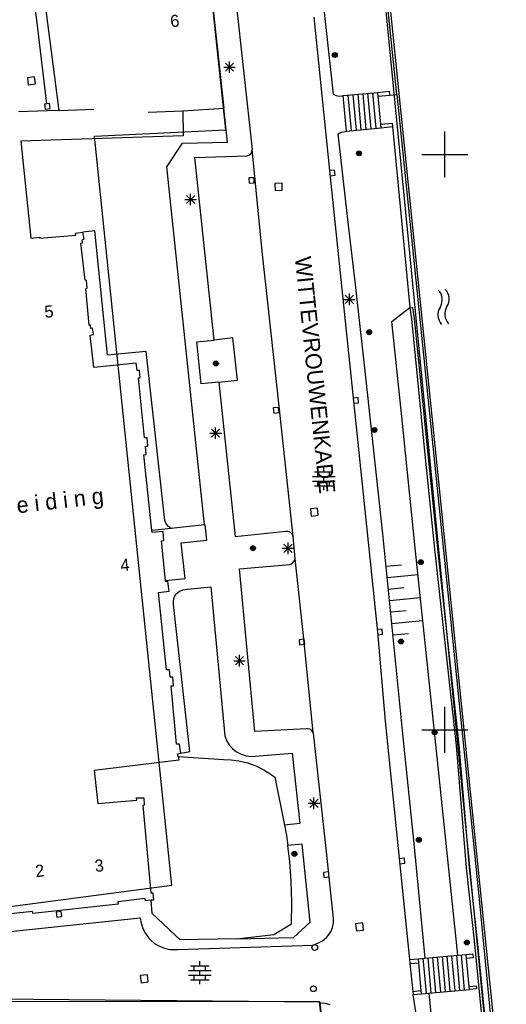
# Model space of a CAD drawing. Header units: millimetres. Extents: x 135944 to 142000, y 454200 to 456692.
# Tile 119 of 153: x 137063 to 137105, y 456376 to 456462. Entities that reach past the tile are written whole.
import ezdxf
from ezdxf.enums import TextEntityAlignment as Align

# ---------------------------------------------------------------- set-up
doc = ezdxf.new("R2010")
doc.units = ezdxf.units.MM
for name, color, linetype in [('TotaalGBKN2013_Bistad', 251, 'Continuous'), ('TotaalGBKN2013X$0$Contouren', 251, 'Continuous'), ('TotaalGBKN2013X$0$Xref', 251, 'Continuous')]:
    doc.layers.add(name, color=color, linetype=linetype)
doc.styles.add('TotaalGBKN2013X$0$GBKN binnenstad 2009$0$Standard', font='txt')

# ---------------------------------------------------------------- blocks, each defined once
blk = doc.blocks.new('TotaalGBKN2013X$0$GBKN binnenstad 2009')
at = {"layer": 'TotaalGBKN2013_Bistad'}
for p, q in [((137095840, 456455229), (137093731, 456475661)), ((137066524, 456453835), (137064343, 456470396)), ((137065446, 456454406), (137063615, 456469881)), ((137081164, 456469595), (137083281, 456450437)), ((137089403, 456463455), (137090319, 456455244)), ((137079798, 456463352), (137080807, 456454033)), ((137088616, 456461950), (137090008, 456448314)), ((137104414, 456373095), (137095311, 456462401)), ((137080811, 456457589), (137081811, 456457589)), ((137080957, 456457235), (137081665, 456457943)), ((137081665, 456457235), (137080957, 456457943)), ((137081311, 456457089), (137081311, 456458089)), ((137064372, 456456757), (137063757, 456456680)), ((137063757, 456456680), (137063834, 456456065)), ((137064449, 456456142), (137064372, 456456757)), ((137063834, 456456065), (137064449, 456456142)), ((137090319, 456455244), (137090560, 456455119)), ((137090560, 456455119), (137090826, 456455069)), ((137090826, 456455069), (137091095, 456455099)), ((137091095, 456455099), (137091170, 456455122)), ((137091170, 456455122), (137094195, 456455405)), ((137091456, 456452021), (137091170, 456455122)), ((137091888, 456452065), (137091603, 456455163)), ((137092319, 456452109), (137092035, 456455204)), ((137092751, 456452152), (137092467, 456455244)), ((137093183, 456452196), (137092898, 456455285)), ((137093614, 456452240), (137093330, 456455325)), ((137094046, 456452284), (137093762, 456455366)), ((137094195, 456455405), (137095172, 456455497)), ((137094225, 456455078), (137094195, 456455405)), ((137094225, 456455078), (137095201, 456455169)), ((137094450, 456452637), (137094225, 456455078)), ((137095172, 456455497), (137095201, 456455169)), ((137095201, 456455169), (137095840, 456455229)), ((137095840, 456455229), (137102911, 456385861)), ((137065685, 456454436), (137065239, 456454380)), ((137065239, 456454380), (137065295, 456453934)), ((137065741, 456453990), (137065685, 456454436)), ((137077247, 456453793), (137080807, 456454033)), ((137081138, 456451064), (137080807, 456454033)), ((137065516, 456453799), (137062990, 456453709)), ((137065295, 456453934), (137065741, 456453990)), ((137066524, 456453835), (137065516, 456453799)), ((137066524, 456453835), (137069523, 456453941)), ((137074248, 456453687), (137077247, 456453793)), ((137077247, 456453793), (137077270, 456451636)), ((137091456, 456452021), (137094478, 456452327)), ((137094450, 456452637), (137095418, 456452735)), ((137094478, 456452327), (137094450, 456452637)), ((137094478, 456452327), (137095446, 456452426)), ((137095418, 456452735), (137095446, 456452426)), ((137095446, 456452426), (137096950, 456436696)), ((137077270, 456451636), (137063189, 456451160)), ((137090746, 456451797), (137091029, 456451943)), ((137091581, 456444345), (137090746, 456451797)), ((137091029, 456451943), (137091339, 456452015)), ((137091339, 456452015), (137091456, 456452021)), ((137100000, 456450000), (137100000, 456452000)), ((137063189, 456451160), (137064055, 456442726)), ((137075853, 456448919), (137077220, 456450976)), ((137077220, 456450976), (137081138, 456451064)), ((137078293, 456449747), (137082800, 456449895)), ((137079968, 456433880), (137078293, 456449747)), ((137082800, 456449895), (137082994, 456449941)), ((137082994, 456449941), (137083154, 456450059)), ((137083154, 456450059), (137083255, 456450230)), ((137083255, 456450230), (137083282, 456450428)), ((137083282, 456450428), (137083281, 456450437)), ((137084129, 456441605), (137083281, 456450437)), ((137098000, 456450000), (137100000, 456450000)), ((137100000, 456450000), (137102000, 456450000)), ((137100000, 456448000), (137100000, 456450000)), ((137079127, 456417808), (137075853, 456448919)), ((137090434, 456448654), (137089986, 456448608)), ((137090008, 456448314), (137094142, 456408530)), ((137090032, 456448161), (137090480, 456448207)), ((137090480, 456448207), (137090434, 456448654)), ((137083440, 456447979), (137082990, 456447963)), ((137082990, 456447963), (137083006, 456447513)), ((137083006, 456447513), (137083456, 456447529)), ((137083456, 456447529), (137083440, 456447979)), ((137085865, 456447516), (137085246, 456447493)), ((137085246, 456447493), (137085269, 456446874)), ((137085888, 456446897), (137085865, 456447516)), ((137077573, 456445735), (137078281, 456446443)), ((137078281, 456445735), (137077573, 456446443)), ((137077927, 456445589), (137077927, 456446589)), ((137085269, 456446874), (137085888, 456446897)), ((137077427, 456446089), (137078427, 456446089)), ((137092247, 456438715), (137091581, 456444345)), ((137064828, 456442720), (137067969, 456442990)), ((137067943, 456443174), (137068556, 456443240)), ((137067969, 456442990), (137067943, 456443174)), ((137069610, 456443370), (137068556, 456443240)), ((137068696, 456442654), (137068556, 456443240)), ((137070722, 456432563), (137069610, 456443370)), ((137064055, 456442726), (137064834, 456442834)), ((137064834, 456442834), (137064828, 456442720)), ((137068410, 456442299), (137068541, 456442334)), ((137068763, 456439074), (137068410, 456442299)), ((137068526, 456442588), (137068696, 456442654)), ((137068541, 456442334), (137068526, 456442588)), ((137085609, 456428134), (137084129, 456441605)), ((137068893, 456439054), (137068763, 456439074)), ((137068960, 456438388), (137068893, 456439054)), ((137093179, 456430393), (137092247, 456438715)), ((137068835, 456438372), (137068960, 456438388)), ((137069132, 456435166), (137068835, 456438372)), ((137091360, 456437057), (137092068, 456437765)), ((137092068, 456437057), (137091360, 456437765)), ((137091714, 456436911), (137091714, 456437911)), ((137091214, 456437411), (137092214, 456437411)), ((137095400, 456435489), (137096950, 456436696)), ((137096980, 456436686), (137097199, 456436714)), ((137097125, 456435711), (137096980, 456436686)), ((137097199, 456436714), (137097343, 456435738)), ((137096252, 456427491), (137095400, 456435489)), ((137098268, 456424224), (137097125, 456435711)), ((137097343, 456435738), (137098487, 456424246)), ((137069247, 456435162), (137069132, 456435166)), ((137069206, 456434310), (137069506, 456434367)), ((137069258, 456434886), (137069247, 456435162)), ((137069423, 456434902), (137069258, 456434886)), ((137069506, 456434367), (137069423, 456434902)), ((137069523, 456431497), (137069206, 456434310)), ((137078456, 456433712), (137079968, 456433880)), ((137078847, 456430084), (137078456, 456433712)), ((137081608, 456434063), (137079968, 456433880)), ((137081999, 456430389), (137081608, 456434063)), ((137074080, 456432869), (137070722, 456432563)), ((137075649, 456418447), (137074080, 456432869)), ((137073187, 456431865), (137069523, 456431497)), ((137073278, 456431228), (137073187, 456431865)), ((137073478, 456431219), (137073278, 456431228)), ((137073551, 456430583), (137073478, 456431219)), ((137073924, 456425381), (137073401, 456430587)), ((137073401, 456430587), (137073551, 456430583)), ((137080378, 456430232), (137078847, 456430084)), ((137080378, 456430232), (137081999, 456430389)), ((137080378, 456430232), (137081797, 456416818)), ((137094632, 456417029), (137093179, 456430393)), ((137092474, 456428877), (137092026, 456428831)), ((137092072, 456428384), (137092520, 456428430)), ((137092520, 456428430), (137092474, 456428877)), ((137085556, 456428028), (137085109, 456427979)), ((137085109, 456427979), (137085158, 456427532)), ((137085158, 456427532), (137085605, 456427581)), ((137085605, 456427581), (137085556, 456428028)), ((137086823, 456416805), (137085609, 456428134)), ((137097443, 456415519), (137096252, 456427491)), ((137079596, 456425790), (137080596, 456425790)), ((137079742, 456425436), (137080450, 456426144)), ((137080450, 456425436), (137079742, 456426144)), ((137080096, 456425290), (137080096, 456426290)), ((137074149, 456425372), (137073924, 456425381)), ((137074213, 456424647), (137074149, 456425372)), ((137074008, 456424646), (137074213, 456424647)), ((137074055, 456423935), (137074008, 456424646)), ((137099147, 456415715), (137098268, 456424224)), ((137098487, 456424246), (137099366, 456415738)), ((137073870, 456423914), (137074055, 456423935)), ((137074563, 456417337), (137073870, 456423914)), ((137088688, 456422417), (137090288, 456422417)), ((137088988, 456422017), (137088988, 456422417)), ((137089488, 456422417), (137089488, 456422817)), ((137089988, 456422017), (137089988, 456422417)), ((137088508, 456422017), (137090468, 456422017)), ((137088508, 456421617), (137090468, 456421617)), ((137088988, 456421217), (137088988, 456421617)), ((137089488, 456421617), (137089488, 456422017)), ((137089988, 456421217), (137089988, 456421617)), ((137088688, 456421217), (137090288, 456421217)), ((137089488, 456420817), (137089488, 456421217)), ((137088946, 456419264), (137088329, 456419197)), ((137088329, 456419197), (137088396, 456418580)), ((137089013, 456418647), (137088946, 456419264)), ((137075694, 456418192), (137075649, 456418447)), ((137075818, 456417918), (137075694, 456418192)), ((137088396, 456418580), (137089013, 456418647)), ((137076254, 456417512), (137074563, 456417337)), ((137074581, 456417162), (137074563, 456417337)), ((137075531, 456417236), (137074581, 456417162)), ((137075589, 456416450), (137075531, 456417236)), ((137076009, 456417686), (137075818, 456417918)), ((137076254, 456417512), (137076009, 456417686)), ((137079127, 456417808), (137076254, 456417512)), ((137079206, 456417816), (137079127, 456417808)), ((137079342, 456416489), (137079206, 456417816)), ((137081797, 456416818), (137086194, 456417273)), ((137086194, 456417273), (137086408, 456417255)), ((137086408, 456417255), (137086601, 456417160)), ((137075410, 456416419), (137075589, 456416450)), ((137075741, 456412975), (137075410, 456416419)), ((137077104, 456416258), (137079342, 456416489)), ((137086601, 456417160), (137086746, 456417001)), ((137086746, 456417001), (137086823, 456416805)), ((137087014, 456414878), (137086823, 456416805)), ((137096387, 456399356), (137094632, 456417029)), ((137077464, 456413144), (137077104, 456416258)), ((137085886, 456415781), (137086886, 456415781)), ((137086032, 456415427), (137086740, 456416135)), ((137086740, 456415427), (137086032, 456416135)), ((137086386, 456415281), (137086386, 456416281)), ((137099080, 456400115), (137097443, 456415519)), ((137101009, 456398634), (137099147, 456415715)), ((137099366, 456415738), (137101228, 456398656)), ((137086903, 456414621), (137087001, 456414820)), ((137087001, 456414820), (137087014, 456414878)), ((137087769, 456407918), (137087014, 456414878)), ((137082174, 456413996), (137086537, 456414385)), ((137083501, 456399851), (137082174, 456413996)), ((137086537, 456414385), (137086741, 456414470)), ((137086741, 456414470), (137086903, 456414621)), ((137094916, 456414223), (137096242, 456414356)), ((137075741, 456412975), (137077464, 456413144)), ((137075751, 456412871), (137075741, 456412975)), ((137095016, 456413228), (137097668, 456413493)), ((137075951, 456412892), (137075751, 456412871)), ((137076060, 456412046), (137075951, 456412892)), ((137076946, 456412036), (137077264, 456412169)), ((137077264, 456412169), (137077605, 456412226)), ((137077605, 456412226), (137077669, 456412228)), ((137077669, 456412228), (137079682, 456412431)), ((137079682, 456412431), (137080889, 456399494)), ((137095115, 456412233), (137096441, 456412366)), ((137075136, 456411932), (137076060, 456412046)), ((137075837, 456405221), (137075136, 456411932)), ((137076435, 456411205), (137076493, 456411503)), ((137076493, 456411503), (137076626, 456411777)), ((137076626, 456411777), (137076666, 456411833)), ((137076666, 456411833), (137076946, 456412036)), ((137095215, 456411238), (137097867, 456411503)), ((137076456, 456410901), (137076435, 456411205)), ((137077848, 456398109), (137076456, 456410901)), ((137095314, 456410243), (137096640, 456410376)), ((137095414, 456409248), (137098066, 456409513)), ((137094549, 456408760), (137094101, 456408714)), ((137094595, 456408313), (137094549, 456408760)), ((137087791, 456407883), (137087344, 456407834)), ((137087344, 456407834), (137087393, 456407387)), ((137088569, 456399780), (137087769, 456407918)), ((137087840, 456407436), (137087791, 456407883)), ((137094142, 456408530), (137094820, 456400761)), ((137094147, 456408267), (137094595, 456408313)), ((137095513, 456408253), (137096839, 456408386)), ((137087393, 456407387), (137087840, 456407436)), ((137081818, 456405657), (137082526, 456406365)), ((137082526, 456405657), (137081818, 456406365)), ((137082172, 456405511), (137082172, 456406511)), ((137081672, 456406011), (137082672, 456406011)), ((137076092, 456405217), (137075837, 456405221)), ((137076161, 456404566), (137076092, 456405217)), ((137076396, 456404577), (137076161, 456404566)), ((137076449, 456403826), (137076396, 456404577)), ((137076239, 456403815), (137076449, 456403826)), ((137076717, 456398766), (137076239, 456403815)), ((137100000, 456400000), (137100000, 456402000)), ((137094820, 456400761), (137096931, 456380046)), ((137101139, 456380414), (137099080, 456400115)), ((137080889, 456399494), (137081048, 456399079)), ((137088002, 456400092), (137083501, 456399851)), ((137088070, 456400097), (137088002, 456400092)), ((137088274, 456400060), (137088070, 456400097)), ((137088448, 456399949), (137088274, 456400060)), ((137088569, 456399780), (137088448, 456399949)), ((137088594, 456399715), (137088569, 456399780)), ((137089727, 456389410), (137088594, 456399715)), ((137097338, 456390121), (137096387, 456399356)), ((137098000, 456400000), (137100000, 456400000)), ((137100000, 456400000), (137102000, 456400000)), ((137100000, 456398000), (137100000, 456400000)), ((137076970, 456398768), (137076717, 456398766)), ((137077065, 456397975), (137076970, 456398768)), ((137081048, 456399079), (137081279, 456398700)), ((137081279, 456398700), (137081574, 456398367)), ((137101889, 456388008), (137101009, 456398634)), ((137101228, 456398656), (137102108, 456388029)), ((137076798, 456397911), (137077065, 456397975)), ((137076841, 456397696), (137076798, 456397911)), ((137076841, 456397696), (137080786, 456397421)), ((137076841, 456397696), (137076904, 456397379)), ((137077065, 456397975), (137077848, 456398109)), ((137081574, 456398367), (137081923, 456398093)), ((137081923, 456398093), (137082316, 456397886)), ((137082316, 456397886), (137082740, 456397753)), ((137082740, 456397753), (137083181, 456397698)), ((137083181, 456397698), (137083544, 456397712)), ((137083544, 456397712), (137086733, 456397966)), ((137086733, 456397966), (137087399, 456391860)), ((137076904, 456397379), (137069548, 456396459)), ((137080786, 456397421), (137081452, 456397402)), ((137081452, 456397402), (137082111, 456397310)), ((137082111, 456397310), (137082859, 456397123)), ((137082859, 456397123), (137083584, 456396860)), ((137083584, 456396860), (137084277, 456396523)), ((137069548, 456396459), (137069881, 456393596)), ((137084277, 456396523), (137084932, 456396117)), ((137084932, 456396117), (137085253, 456395880)), ((137085253, 456395880), (137086071, 456391722)), ((137088636, 456393115), (137088636, 456394115)), ((137069881, 456393596), (137073248, 456393898)), ((137073248, 456393898), (137073232, 456394100)), ((137073232, 456394100), (137073855, 456394087)), ((137073889, 456393451), (137073769, 456393437)), ((137073769, 456393437), (137074467, 456385831)), ((137073855, 456394087), (137073889, 456393451)), ((137088136, 456393615), (137089136, 456393615)), ((137088282, 456393261), (137088990, 456393969)), ((137088990, 456393261), (137088282, 456393969)), ((137087399, 456391860), (137086071, 456391722)), ((137086071, 456391722), (137086249, 456390812)), ((137086249, 456390812), (137086365, 456389944)), ((137087602, 456390063), (137086365, 456389944)), ((137086542, 456388533), (137086365, 456389944)), ((137088304, 456383284), (137087602, 456390063)), ((137098303, 456380166), (137097338, 456390121)), ((137090333, 456383606), (137089727, 456389410)), ((137086662, 456386862), (137086542, 456388533)), ((137096493, 456388849), (137096045, 456388801)), ((137096094, 456388353), (137096541, 456388402)), ((137096541, 456388402), (137096493, 456388849)), ((137089909, 456387663), (137089462, 456387614)), ((137089462, 456387614), (137089510, 456387167)), ((137102587, 456381653), (137101889, 456388008)), ((137102108, 456388029), (137102806, 456381676)), ((137086720, 456384999), (137086662, 456386862)), ((137089510, 456387167), (137089958, 456387215)), ((137074467, 456385831), (137074652, 456385840)), ((137074652, 456385840), (137074707, 456385205)), ((137102911, 456385861), (137104151, 456373071)), ((137071637, 456384843), (137064243, 456384042)), ((137073976, 456385351), (137071617, 456385059)), ((137071617, 456385059), (137071637, 456384843)), ((137074017, 456385136), (137073976, 456385351)), ((137074515, 456385186), (137074017, 456385136)), ((137074707, 456385205), (137074515, 456385186)), ((137074595, 456384044), (137074515, 456385186)), ((137086698, 456383136), (137086720, 456384999)), ((137064198, 456384202), (137061734, 456383941)), ((137064243, 456384042), (137064198, 456384202)), ((137066694, 456384221), (137066247, 456384166)), ((137066247, 456384166), (137066302, 456383719)), ((137066749, 456383774), (137066694, 456384221)), ((137077018, 456381759), (137074595, 456384044)), ((137060781, 456382335), (137073550, 456383665)), ((137066302, 456383719), (137066749, 456383774)), ((137073550, 456383665), (137073624, 456383186)), ((137073624, 456383186), (137073776, 456382725)), ((137085168, 456382217), (137086698, 456383136)), ((137086849, 456381950), (137088304, 456383284)), ((137090251, 456382828), (137090331, 456383219)), ((137090331, 456383219), (137090333, 456383606)), ((137092873, 456383215), (137092257, 456383149)), ((137092257, 456383149), (137092323, 456382533)), ((137092939, 456382599), (137092873, 456383215)), ((137073776, 456382725), (137074001, 456382295)), ((137074001, 456382295), (137074294, 456381908)), ((137081923, 456381850), (137085168, 456382217)), ((137089718, 456381967), (137089868, 456382131)), ((137089868, 456382131), (137090094, 456382460)), ((137090094, 456382460), (137090251, 456382828)), ((137092323, 456382533), (137092939, 456382599)), ((137074294, 456381908), (137074448, 456381748)), ((137074448, 456381748), (137074807, 456381437)), ((137074807, 456381437), (137075213, 456381190)), ((137076807, 456380914), (137088554, 456381293)), ((137081923, 456381850), (137077018, 456381759)), ((137081923, 456381850), (137086849, 456381950)), ((137088554, 456381293), (137088980, 456381447)), ((137088980, 456381447), (137089372, 456381674)), ((137089372, 456381674), (137089718, 456381967)), ((137103255, 456374891), (137102587, 456381653)), ((137102806, 456381676), (137103474, 456374914)), ((137075213, 456381190), (137075655, 456381015)), ((137075655, 456381015), (137076120, 456380916)), ((137076120, 456380916), (137076595, 456380897)), ((137076595, 456380897), (137076807, 456380914)), ((137101139, 456380414), (137101866, 456380477)), ((137101719, 456377398), (137101450, 456380441)), ((137101866, 456380477), (137102441, 456380527)), ((137101897, 456380123), (137101866, 456380477)), ((137102441, 456380527), (137102472, 456380173)), ((137078731, 456379488), (137078731, 456379888)), ((137096931, 456380046), (137097714, 456380114)), ((137096931, 456380046), (137096959, 456379692)), ((137096959, 456379692), (137097745, 456379760)), ((137096959, 456379692), (137097234, 456377275)), ((137097714, 456380114), (137098303, 456380166)), ((137097745, 456379760), (137097714, 456380114)), ((137097959, 456377339), (137097745, 456379760)), ((137098398, 456377103), (137098129, 456380152)), ((137098303, 456380166), (137101139, 456380414)), ((137098813, 456377140), (137098544, 456380188)), ((137099228, 456377177), (137098959, 456380224)), ((137099643, 456377214), (137099374, 456380260)), ((137100059, 456377251), (137099790, 456380296)), ((137100474, 456377287), (137100205, 456380333)), ((137100889, 456377324), (137100620, 456380369)), ((137101304, 456377361), (137101035, 456380405)), ((137102472, 456380173), (137101897, 456380123)), ((137102111, 456377707), (137101897, 456380123)), ((137077751, 456379088), (137079711, 456379088)), ((137077931, 456379488), (137079531, 456379488)), ((137078231, 456379088), (137078231, 456379488)), ((137078731, 456378688), (137078731, 456379088)), ((137079231, 456379088), (137079231, 456379488)), ((137074176, 456378703), (137073560, 456378637)), ((137073560, 456378637), (137073626, 456378021)), ((137073626, 456378021), (137074242, 456378087)), ((137074242, 456378087), (137074176, 456378703)), ((137077751, 456378688), (137079711, 456378688)), ((137077931, 456378288), (137079531, 456378288)), ((137078231, 456378288), (137078231, 456378688)), ((137078731, 456377888), (137078731, 456378288)), ((137079231, 456378288), (137079231, 456378688)), ((137097234, 456377275), (137097959, 456377339)), ((137097234, 456377275), (137097243, 456377000)), ((137097243, 456377000), (137097983, 456377066)), ((137097895, 456372962), (137097243, 456377000)), ((137097983, 456377066), (137097959, 456377339)), ((137097983, 456377066), (137098602, 456377121)), ((137098602, 456377121), (137102135, 456377434)), ((137098602, 456377121), (137099505, 456368662)), ((137102111, 456377707), (137102734, 456377762)), ((137102135, 456377434), (137102111, 456377707)), ((137102758, 456377489), (137102135, 456377434)), ((137102734, 456377762), (137102758, 456377489)), ((137089183, 456376336), (137060462, 456376605)), ((137089190, 456376265), (137089183, 456376336)), ((137089190, 456376265), (137089615, 456376243)), ((137090863, 456360218), (137089190, 456376265)), ((137089615, 456376243), (137090029, 456376143))]:
    blk.add_line(p, q, dxfattribs=at)
for centre, radius in [((137090441, 456458654), 215), ((137090441, 456458654), 155), ((137090441, 456458654), 95), ((137090441, 456458654), 35), ((137092553, 456450107), 215), ((137092553, 456450107), 155), ((137092553, 456450107), 95), ((137092553, 456450107), 35), ((137093425, 456434559), 215), ((137093425, 456434559), 155), ((137093425, 456434559), 95), ((137093425, 456434559), 35), ((137080124, 456431835), 215), ((137080124, 456431835), 155), ((137080124, 456431835), 95), ((137080124, 456431835), 35), ((137093885, 456426065), 215), ((137093885, 456426065), 155), ((137093885, 456426065), 95), ((137093885, 456426065), 35), ((137083343, 456415784), 215), ((137083343, 456415784), 155), ((137083343, 456415784), 95), ((137083343, 456415784), 35), ((137097912, 456414570), 215), ((137097912, 456414570), 155), ((137097912, 456414570), 95), ((137097912, 456414570), 35), ((137096200, 456407678), 215), ((137096200, 456407678), 155), ((137096200, 456407678), 95), ((137096200, 456407678), 35), ((137099122, 456399781), 215), ((137099122, 456399781), 155), ((137099122, 456399781), 95), ((137099122, 456399781), 35), ((137097754, 456390445), 215), ((137097754, 456390445), 155), ((137097754, 456390445), 95), ((137097754, 456390445), 35), ((137086939, 456389218), 215), ((137086939, 456389218), 155), ((137086939, 456389218), 95), ((137086939, 456389218), 35), ((137088710, 456381082), 250), ((137101913, 456381514), 215), ((137101913, 456381514), 155), ((137101913, 456381514), 95), ((137101913, 456381514), 35), ((137088586, 456377503), 250)]:
    blk.add_circle(centre, radius, dxfattribs=at)
for centre, radius, start, end in [((137098612.4, 456437378.6), 1174.3, 325.9432, 45.775664), ((137099210, 456437437.7), 1174.3, 325.9432, 45.775664), ((137100642.7, 456436073.6), 1239.8, 148.525625, 222.279672), ((137101240.3, 456436132.8), 1239.8, 148.525625, 222.279672)]:
    blk.add_arc(centre, radius, start, end, dxfattribs=at)
at = {"layer": 'TotaalGBKN2013_Bistad', "style": 'TotaalGBKN2013X$0$GBKN binnenstad 2009$0$Standard'}
for s, rotation, p in [('6', 6.103, (137076942.3, 456461656.7)), ('5', 5.8621, (137066017.1, 456436401.1)), ('4', 6.2361, (137072613.2, 456414376)), ('3', 6.8532, (137070378.2, 456388254.3))]:
    blk.add_text(s, height=1054, rotation=rotation, dxfattribs=at).set_placement(p, align=Align.MIDDLE_RIGHT)
blk.add_text('WITTEVROUWENKADE', height=1400, rotation=275.930106, dxfattribs=at).set_placement((137086976, 456441061))
blk.add_text('o p l e i d i n g', height=1400, rotation=6.563617, dxfattribs=at).set_placement((137064592.7, 456419535.4), align=Align.MIDDLE)
blk.add_text('2', height=1054, rotation=6.8817, dxfattribs=at).set_placement((137064439.9, 456387710.2), align=Align.MIDDLE_LEFT)

msp = doc.modelspace()

# ---------------------------------------------------------------- linework, layer by layer
at = {"layer": 'TotaalGBKN2013X$0$Contouren'}
for p, q in [((137092.622, 456485.597), (137106.152, 456347.019)), ((137080.998, 456452.149), (137079.016, 456470.794)), ((137069.595, 456451.596), (137080.998, 456452.149)), ((137076.287, 456386.497), (137069.595, 456451.596)), ((137058.924, 456384.201), (137076.287, 456386.497)), ((137089.123, 456376.373), (137051.869, 456376.412)), ((137093.364, 456342.378), (137089.123, 456376.373))]:
    msp.add_line(p, q, dxfattribs=at)

# ---------------------------------------------------------------- block references
at = {"layer": 'TotaalGBKN2013X$0$Xref', "xscale": 0.0009999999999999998, "yscale": 0.0009999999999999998, "zscale": 0.0009999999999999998}
msp.add_blockref('TotaalGBKN2013X$0$GBKN binnenstad 2009', (0, 0), dxfattribs=at)

doc.saveas('drawing.dxf')
